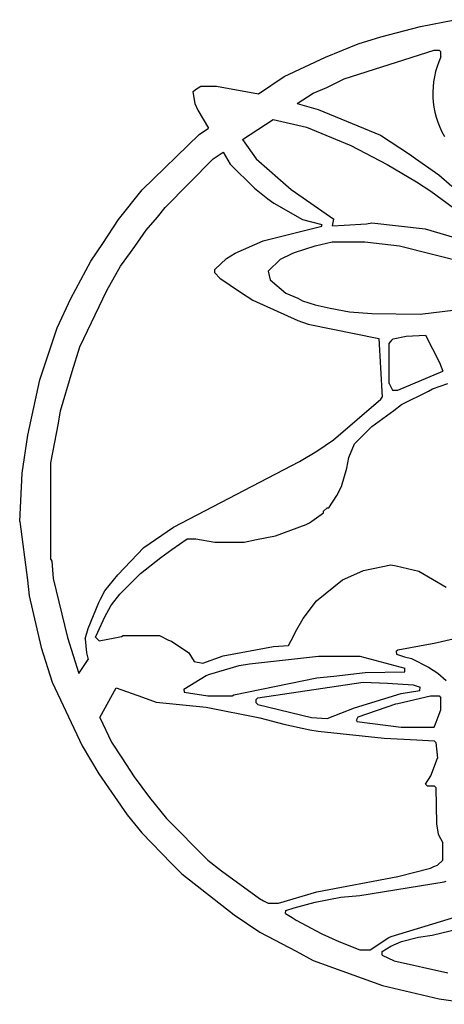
# Model space of a CAD drawing. Extents: x 0.2 to 33.8, y 0.6 to 33.6.
# Tile 1 of 2: x 0.2 to 14.1, y 0.7 to 32.8. Entities that reach past the tile are written whole.
import ezdxf

# ---------------------------------------------------------------- set-up
doc = ezdxf.new("R2010")
doc.units = 0
doc.header["$MEASUREMENT"] = 0
doc.layers.get('0').update_dxf_attribs({"linetype": 'CONTINUOUS'})

msp = doc.modelspace()

# ---------------------------------------------------------------- linework, layer by layer
for p, q in [((13.2778, 32.6086), (14.406, 32.8337)), ((11.9822, 32.2767), (13.2778, 32.6086)), ((11.2479, 32.048), (11.9822, 32.2767)), ((10.1764, 31.6052), (11.2479, 32.048)), ((8.8251, 30.9828), (10.1764, 31.6052)), ((10.7859, 30.8999), (13.7258, 31.8423)), ((13.7258, 31.8423), (13.8951, 31.8423)), ((13.8951, 31.8423), (13.9515, 31.7859)), ((13.9515, 31.6166), (13.9515, 31.7859)), ((7.989, 30.4083), (8.8251, 30.9828)), ((10.2216, 30.6178), (10.7859, 30.8999)), ((5.9329, 30.5557), (6.1078, 30.6573)), ((6.1078, 30.6573), (6.6156, 30.6573)), ((6.6156, 30.6573), (7.989, 30.4083)), ((9.7757, 30.4315), (10.2216, 30.6178)), ((5.8398, 30.4738), (5.9329, 30.5557)), ((5.8398, 30.4738), (5.902, 30.098)), ((9.2555, 30.0907), (9.7757, 30.4315)), ((5.902, 30.098), (6.008, 29.8758)), ((9.2555, 30.0907), (9.94, 29.9037)), ((6.008, 29.8758), (6.3592, 29.2922)), ((9.94, 29.9037), (11.9709, 29.0659)), ((6.0513, 29.0772), (6.3592, 29.2922)), ((7.4623, 28.9158), (8.4704, 29.5765)), ((8.4704, 29.5765), (9.5557, 29.3199)), ((9.5557, 29.3199), (11.0116, 28.7273)), ((4.1892, 27.2715), (6.0513, 29.0772)), ((11.9709, 29.0659), (12.9256, 28.4429)), ((7.4623, 28.9158), (7.9135, 28.2872)), ((11.0116, 28.7273), (12.1966, 28.1066)), ((6.5028, 28.2872), (6.8339, 28.5038)), ((6.8341, 28.5038), (7.0671, 28.1179)), ((12.9256, 28.4429), (13.1154, 28.3007)), ((4.9369, 26.6936), (6.5028, 28.2872)), ((7.0671, 28.1179), (7.8571, 27.3279)), ((7.9135, 28.2872), (9.055, 27.2855)), ((12.1966, 28.1066), (13.153, 27.5406)), ((13.1154, 28.3007), (13.883, 27.7654)), ((13.883, 27.7654), (14.3024, 27.3984)), ((13.153, 27.5406), (13.6216, 27.2282)), ((3.4131, 26.3006), (4.1892, 27.2715)), ((7.8571, 27.3279), (8.2984, 26.9757)), ((9.055, 27.2855), (10.4529, 26.3122)), ((13.6216, 27.2282), (14.7284, 26.4111)), ((8.2984, 26.9757), (8.4881, 26.8335)), ((8.4881, 26.8335), (9.4316, 26.3008)), ((4.316, 25.9613), (4.683, 26.3807)), ((4.683, 26.3807), (4.9369, 26.6936)), ((2.9026, 25.5165), (3.4131, 26.3006)), ((8.1437, 25.6133), (10.0579, 26.0864)), ((9.4316, 26.3008), (10.0579, 26.1429)), ((10.0579, 26.0864), (10.0579, 26.1429)), ((10.4106, 26.1005), (10.4529, 26.3122)), ((10.4106, 26.1005), (10.7934, 26.1169)), ((10.7934, 26.1169), (11.5233, 26.169)), ((11.5233, 26.169), (11.6943, 26.1993)), ((11.6943, 26.1993), (13.4411, 26.0049)), ((3.9499, 25.4194), (4.316, 25.9613)), ((13.4411, 26.0049), (14.973, 25.5391)), ((2.5093, 24.9492), (2.9026, 25.5165)), ((3.8077, 25.2297), (3.9499, 25.4194)), ((7.2251, 25.2061), (8.1437, 25.6133)), ((9.1607, 25.2286), (9.8366, 25.444)), ((9.8366, 25.444), (10.3965, 25.5786)), ((10.3965, 25.5786), (11.4686, 25.5786)), ((11.4686, 25.5786), (12.5943, 25.4414)), ((12.5943, 25.4414), (14.7924, 24.8844)), ((3.4782, 24.7772), (3.8077, 25.2297)), ((6.9441, 25.0278), (7.2251, 25.2061)), ((8.7036, 25.0143), (9.093, 25.1948)), ((9.093, 25.1948), (9.1607, 25.2286)), ((1.8586, 23.722), (2.5093, 24.9492)), ((3.0267, 23.9872), (3.4782, 24.7772)), ((6.5592, 24.6757), (6.9441, 25.0278)), ((8.3085, 24.6193), (8.7036, 25.0143)), ((6.5592, 24.5628), (6.5592, 24.6757)), ((6.5592, 24.5628), (6.7285, 24.3935)), ((8.3085, 24.6193), (8.365, 24.3371)), ((6.7285, 24.3935), (7.3971, 23.929)), ((8.365, 24.3371), (8.8844, 23.8995)), ((2.1464, 22.1419), (3.0267, 23.9872)), ((7.3971, 23.929), (7.8063, 23.6712)), ((8.8844, 23.8995), (9.2765, 23.7295)), ((1.4128, 22.7626), (1.8586, 23.722)), ((7.8063, 23.6712), (9.2735, 22.9997)), ((9.2765, 23.7295), (9.4316, 23.6486)), ((9.4316, 23.6486), (9.8366, 23.5124)), ((9.8366, 23.5124), (10.3357, 23.4125)), ((10.3357, 23.4125), (10.9626, 23.291)), ((10.9626, 23.291), (11.6925, 23.2389)), ((11.6925, 23.2389), (13.2744, 23.2085)), ((13.2744, 23.2085), (14.7941, 23.4007)), ((9.2735, 22.9997), (9.6121, 22.8868)), ((9.6121, 22.8868), (11.9201, 22.4185)), ((0.8399, 21.0692), (1.4128, 22.7626)), ((12.8195, 22.4986), (13.4437, 22.5313)), ((13.4437, 22.5313), (13.9065, 21.634)), ((11.9201, 22.4185), (12.0329, 20.4999)), ((12.2586, 22.2492), (12.3584, 22.3706)), ((12.2586, 20.9513), (12.2586, 22.2492)), ((12.3584, 22.3706), (12.3856, 22.4044)), ((12.3856, 22.4044), (12.8195, 22.4986)), ((1.8925, 21.3406), (2.1464, 22.1419)), ((13.9065, 21.634), (14.008, 21.3463)), ((1.5152, 20.0527), (1.8925, 21.3406)), ((12.5408, 20.7256), (14.008, 21.3463)), ((0.4449, 19.2634), (0.8399, 21.0692)), ((12.2586, 20.9513), (12.3715, 20.7256)), ((13.678, 20.769), (14.1773, 20.9513)), ((12.3715, 20.7256), (12.5408, 20.7256)), ((12.6646, 20.2604), (13.5453, 20.6917)), ((13.5453, 20.6917), (13.678, 20.769)), ((10.4409, 19.103), (11.9878, 20.4378)), ((11.9878, 20.4378), (12.0329, 20.4999)), ((1.4469, 19.6496), (1.5152, 20.0527)), ((11.6943, 19.5406), (12.4169, 20.0621)), ((12.4169, 20.0621), (12.6646, 20.2604)), ((1.1984, 18.3555), (1.4469, 19.6496)), ((11.13, 18.9763), (11.6943, 19.5406)), ((0.2654, 18.0153), (0.4449, 19.2634)), ((9.8972, 18.7375), (10.4409, 19.103)), ((9.33, 18.4006), (9.8972, 18.7375)), ((10.9409, 18.5299), (11.13, 18.9763)), ((1.1984, 15.1953), (1.1984, 18.3555)), ((5.2135, 16.2544), (9.33, 18.4006)), ((10.8707, 18.1825), (10.9409, 18.5299)), ((10.706, 17.5771), (10.8707, 18.1825)), ((0.1826, 16.4368), (0.2654, 18.0153)), ((10.5526, 17.2919), (10.706, 17.5771)), ((10.2836, 16.8882), (10.5526, 17.2919)), ((10.1143, 16.7754), (10.2272, 16.8882)), ((10.1143, 16.719), (10.1143, 16.7754)), ((10.2272, 16.8882), (10.2836, 16.8882)), ((0.1826, 16.4368), (0.433, 14.5209)), ((9.6573, 16.3917), (10.1143, 16.719)), ((4.2456, 15.5904), (5.2135, 16.2544)), ((8.5392, 15.9655), (9.5444, 16.3353)), ((9.5444, 16.3353), (9.6573, 16.3917)), ((5.1571, 15.5208), (5.6563, 15.8725)), ((5.6563, 15.8725), (5.9385, 15.8725)), ((5.9385, 15.8725), (6.5592, 15.7596)), ((7.5185, 15.7596), (7.9179, 15.8507)), ((7.9179, 15.8507), (8.5392, 15.9655)), ((3.3856, 14.6977), (4.2456, 15.5904)), ((4.7997, 15.2654), (5.1571, 15.5208)), ((6.5592, 15.7596), (7.5185, 15.7596)), ((1.1984, 15.1953), (1.2292, 15.1365)), ((1.2292, 15.1365), (1.2803, 14.5769)), ((4.1327, 14.7439), (4.7997, 15.2654)), ((11.0022, 14.6559), (11.4171, 14.8369)), ((11.4171, 14.8369), (12.3151, 15.0261)), ((12.3151, 15.0261), (12.4888, 14.9913)), ((12.4888, 14.9913), (13.2236, 14.8173)), ((13.2236, 14.8173), (14.1208, 14.2925)), ((0.433, 14.5209), (0.4894, 14.013)), ((1.2803, 14.5769), (1.7457, 12.6504)), ((2.9616, 14.168), (3.3856, 14.6977)), ((3.4556, 14.0667), (4.1327, 14.7439)), ((9.8886, 13.841), (10.7295, 14.5295)), ((10.7295, 14.5295), (11.0022, 14.6559)), ((2.8236, 13.9031), (2.9616, 14.168)), ((0.4894, 14.013), (0.8798, 12.3224)), ((2.7672, 13.7903), (2.8236, 13.9031)), ((3.1874, 13.7166), (3.4556, 14.0667)), ((9.4509, 13.2657), (9.8886, 13.841)), ((2.4199, 12.9431), (2.7672, 13.7903)), ((2.9647, 13.3276), (3.1603, 13.6804)), ((3.1603, 13.6804), (3.1874, 13.7166)), ((2.7333, 12.8197), (2.9647, 13.3276)), ((9.1945, 12.831), (9.4509, 13.2657)), ((2.327, 12.5996), (2.4199, 12.9431)), ((1.7457, 12.6504), (2.1183, 11.4766)), ((2.327, 12.5996), (2.3616, 12.1438)), ((2.6655, 12.656), (2.7333, 12.8197)), ((2.6655, 12.656), (2.7784, 12.5431)), ((2.7784, 12.5431), (3.2907, 12.6342)), ((3.2907, 12.6342), (3.5077, 12.6777)), ((3.5077, 12.6777), (3.5684, 12.7124)), ((3.5684, 12.7124), (4.7535, 12.7124)), ((4.7535, 12.7124), (5.0413, 12.5601)), ((5.0413, 12.5601), (5.1429, 12.5262)), ((8.9717, 12.388), (9.1437, 12.7181)), ((9.1437, 12.7181), (9.1945, 12.831)), ((13.7296, 12.4638), (14.3466, 12.5996)), ((0.8798, 12.3224), (1.2435, 11.1832)), ((5.1429, 12.5262), (5.7128, 12.1481)), ((6.8358, 12.0523), (8.4805, 12.3491)), ((8.4805, 12.3491), (8.9717, 12.388)), ((12.4844, 12.2046), (12.5465, 12.2441)), ((12.5465, 12.2441), (13.6655, 12.453)), ((13.6655, 12.453), (13.7296, 12.4638)), ((2.1183, 11.4766), (2.4171, 11.9337)), ((2.3616, 12.1438), (2.4171, 11.9337)), ((5.7128, 12.1481), (5.8821, 11.866)), ((6.1642, 11.8095), (6.8358, 12.0523)), ((7.6928, 11.7897), (9.945, 12.0353)), ((9.945, 12.0353), (11.2993, 12.0353)), ((11.2993, 12.0353), (12.7665, 11.6403)), ((12.4844, 12.2046), (12.4985, 12.1058)), ((12.4985, 12.1058), (12.7609, 12.0183)), ((12.7609, 12.0183), (12.9872, 11.9589)), ((12.9872, 11.9589), (13.548, 11.6835)), ((5.8821, 11.866), (6.1642, 11.8095)), ((6.3956, 11.454), (7.353, 11.7303)), ((7.353, 11.7303), (7.6928, 11.7897)), ((12.7665, 11.5274), (12.7665, 11.6403)), ((13.548, 11.6835), (13.8473, 11.484)), ((5.5435, 10.9631), (6.2827, 11.4033)), ((6.2827, 11.4033), (6.3956, 11.454)), ((7.1844, 10.772), (9.8908, 11.3325)), ((9.8908, 11.3325), (10.4505, 11.3836)), ((10.4505, 11.3836), (11.4698, 11.5005)), ((11.4698, 11.5005), (12.7665, 11.5274)), ((13.8473, 11.484), (14.1208, 11.2452)), ((1.2435, 11.1832), (2.2272, 9.1095)), ((2.8035, 10.0305), (3.3371, 11.0083)), ((3.3371, 11.0083), (4.1978, 10.694)), ((5.5435, 10.9631), (5.5576, 10.8644)), ((7.97, 10.6809), (11.4122, 11.1888)), ((11.4122, 11.1888), (12.2038, 11.1588)), ((12.2038, 11.1588), (13.047, 11.1061)), ((13.047, 11.1061), (13.2744, 11.0195)), ((13.2603, 10.9208), (13.2744, 11.0195)), ((4.1978, 10.694), (4.645, 10.5333)), ((5.5576, 10.8644), (6.3335, 10.7374)), ((6.3335, 10.7374), (7.1235, 10.7374)), ((7.1235, 10.7374), (7.1844, 10.772)), ((7.9135, 10.6245), (7.97, 10.6809)), ((7.9135, 10.5117), (7.9135, 10.6245)), ((11.1245, 10.3537), (12.6486, 10.8138)), ((12.5465, 10.4947), (13.613, 10.7374)), ((12.6486, 10.8138), (13.2603, 10.9208)), ((13.613, 10.7374), (13.8951, 10.7374)), ((13.8951, 10.7374), (13.9515, 10.6809)), ((13.9515, 10.2859), (13.9515, 10.6809)), ((4.645, 10.5333), (6.2805, 10.3661)), ((6.2805, 10.3661), (8.0321, 10.0208)), ((7.9135, 10.5117), (7.97, 10.4552)), ((7.97, 10.4552), (9.7218, 10.0289)), ((10.2272, 10.0038), (11.1245, 10.3537)), ((11.2429, 10.0602), (12.4793, 10.4752)), ((12.4793, 10.4752), (12.5465, 10.4947)), ((2.8035, 10.0305), (3.1865, 9.2224)), ((8.0321, 10.0208), (8.8114, 9.8146)), ((9.7218, 10.0289), (10.2272, 10.0038)), ((11.1865, 9.9474), (11.2429, 10.0602)), ((13.7993, 9.8853), (13.8557, 10.0546)), ((13.8557, 10.0546), (13.9515, 10.2859)), ((8.8114, 9.8146), (9.6666, 9.6315)), ((11.1865, 9.9474), (11.2006, 9.9051)), ((11.2006, 9.9051), (12.6537, 9.7216)), ((12.6537, 9.7216), (13.7258, 9.7216)), ((13.7258, 9.7216), (13.7993, 9.8853)), ((9.6666, 9.6315), (9.9411, 9.5859)), ((9.9411, 9.5859), (12.0907, 9.3534)), ((12.0907, 9.3534), (13.1603, 9.3)), ((2.2272, 9.1095), (2.7672, 8.1924)), ((3.1865, 9.2224), (3.5233, 8.7116)), ((13.1603, 9.3), (13.7258, 9.2702)), ((13.7258, 9.2702), (13.7823, 9.2138)), ((13.7823, 9.2138), (13.8387, 8.7059)), ((3.5233, 8.7116), (3.9206, 8.0954)), ((13.626, 8.133), (13.8387, 8.7059)), ((2.7672, 8.1924), (3.6952, 6.8557)), ((3.9206, 8.0954), (4.4285, 7.4183)), ((13.4437, 7.8594), (13.626, 8.133)), ((13.4437, 7.8594), (13.5001, 7.803)), ((13.5001, 7.803), (13.7258, 7.803)), ((13.7258, 7.803), (13.7823, 7.7466)), ((13.7823, 7.7466), (13.8093, 6.5627)), ((4.4285, 7.4183), (4.9792, 6.7308)), ((3.6952, 6.8557), (4.1757, 6.2692)), ((4.9792, 6.7308), (6.3335, 5.3765)), ((13.8093, 6.5627), (13.8615, 6.2268)), ((4.1757, 6.2692), (5.1485, 5.2637)), ((13.8615, 6.2268), (14.008, 5.9408)), ((14.008, 5.3765), (14.008, 5.9408)), ((5.1485, 5.2637), (5.487, 4.9251)), ((6.3335, 5.3765), (6.7748, 5.0244)), ((13.6079, 5.1144), (13.7202, 5.1621)), ((13.7202, 5.1621), (13.8387, 5.2072)), ((13.8387, 5.2072), (14.008, 5.3765)), ((5.487, 4.9251), (7.1902, 3.5844)), ((6.7748, 5.0244), (8.0178, 4.1219)), ((9.893, 4.339), (12.5374, 4.836)), ((12.5374, 4.836), (13.6079, 5.1144)), ((11.2972, 4.2171), (14.0588, 4.6599)), ((14.0588, 4.6599), (14.1265, 4.6881)), ((8.6471, 3.9658), (9.893, 4.339)), ((10.6807, 4.1658), (11.2972, 4.2171)), ((8.0178, 4.1219), (8.1506, 4.0448)), ((8.1506, 4.0448), (8.3085, 3.9658)), ((8.3085, 3.9658), (8.6471, 3.9658)), ((9.15, 3.8165), (9.8366, 4.0004)), ((9.8366, 4.0004), (10.6807, 4.1658)), ((7.1902, 3.5844), (8.035, 3.0195)), ((8.8728, 3.6272), (8.887, 3.726)), ((8.8728, 3.6272), (9.09, 3.5012)), ((8.887, 3.726), (9.15, 3.8165)), ((12.3207, 2.8824), (15.0181, 3.7006)), ((9.09, 3.5012), (9.2201, 3.4145)), ((9.2201, 3.4145), (10.0635, 2.967)), ((8.035, 3.0195), (9.2171, 2.3971)), ((10.0635, 2.967), (10.6166, 2.7131)), ((13.2129, 2.8572), (13.6664, 2.9179)), ((13.6664, 2.9179), (14.8601, 3.2153)), ((10.6166, 2.7131), (11.2993, 2.4422)), ((11.6379, 2.4422), (12.2531, 2.8485)), ((12.2531, 2.8485), (12.3207, 2.8824)), ((12.3095, 2.5664), (12.6623, 2.7112)), ((12.6623, 2.7112), (13.2129, 2.8572)), ((9.2171, 2.3971), (9.7701, 2.0923)), ((11.2993, 2.4422), (11.6379, 2.4422)), ((12.0329, 2.3857), (12.3095, 2.5664)), ((12.0329, 2.2729), (12.0329, 2.3857)), ((12.0329, 2.2729), (12.4224, 2.0867)), ((9.7701, 2.0923), (12.0373, 1.2788)), ((12.4224, 2.0867), (14.1729, 1.6868)), ((12.0373, 1.2788), (13.8901, 0.8422)), ((13.8901, 0.8422), (15.1385, 0.6624))]:
    msp.add_line(p, q)
msp.add_arc((16.467, 30.4255), 2.7831, 154.6622, 210.313)

doc.saveas('drawing.dxf')
